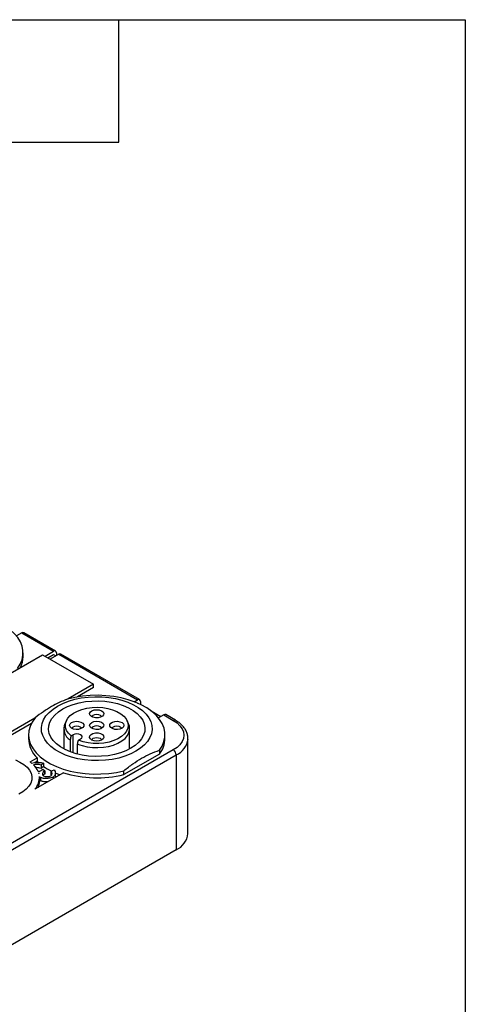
# Model space of a CAD drawing. Header units: millimetres. Extents: x 13 to 546, y 13 to 419.
# Tile 5 of 5: x 491 to 546, y 296 to 419. Entities that reach past the tile are written whole.
import ezdxf

# ---------------------------------------------------------------- set-up
doc = ezdxf.new("R2010")
doc.units = ezdxf.units.MM
doc.header["$LTSCALE"] = 2
doc.linetypes.add('SLD-Solid', pattern=[0])
doc.layers.add('TEXT', color=140, linetype='SLD-Solid', lineweight=25)

msp = doc.modelspace()

# ---------------------------------------------------------------- linework, layer by layer
for p, q in [((490.85, 342.72), (490.19, 342.34)), ((490.85, 342.72), (494.8, 340.43)), ((495.05, 340.46), (491.09, 342.74)), ((481.41, 333.06), (493.43, 340)), ((491, 339.78), (491, 340.25)), ((493.43, 340), (499.79, 336.33)), ((493.74, 339.82), (494.8, 340.43)), ((494.1, 339.61), (494.8, 340.02)), ((495.44, 340.06), (494.38, 339.45)), ((494.8, 340.02), (495.09, 339.86)), ((495.16, 340.23), (495.16, 339.9)), ((495.44, 340.06), (505.27, 334.39)), ((505.52, 334.41), (495.69, 340.09)), ((499.79, 336.33), (496.62, 334.5)), ((499.79, 335.92), (499.79, 336.33)), ((499.79, 335.92), (497.76, 334.75)), ((504.85, 334.14), (505.27, 334.39)), ((505.27, 333.98), (505.26, 333.98)), ((505.27, 333.98), (505.33, 333.95)), ((505.62, 334.18), (505.62, 333.81)), ((506.94, 333.02), (508.17, 332.31)), ((508.52, 332.51), (507.87, 332.13)), ((508.52, 332.51), (509.72, 331.82)), ((509.97, 331.84), (508.77, 332.54)), ((492.46, 332.1), (487.77, 329.39)), ((492.03, 331.44), (487.77, 328.98)), ((496.39, 331.79), (496.22, 331.41)), ((504.14, 331.41), (503.96, 331.79)), ((491.68, 330.04), (491.68, 329.57)), ((496.08, 330.8), (496.08, 328.27)), ((497.24, 330.04), (496.99, 329.89)), ((497.24, 327.78), (497.24, 330.04)), ((504.28, 328.27), (504.28, 330.8)), ((508.68, 329.57), (508.68, 330.04)), ((496.86, 329.41), (496.86, 327.91)), ((497.78, 327.62), (497.78, 328.88)), ((497.91, 329.36), (498.16, 329.51)), ((511.54, 317.73), (511.54, 329.57)), ((511.54, 329.51), (511.54, 329.57)), ((509.72, 328.14), (481.44, 311.82)), ((481.79, 311.2), (510.08, 327.53)), ((507.98, 327.63), (503.55, 325.07)), ((507.98, 328.1), (507.98, 327.63)), ((510.08, 327.53), (510.08, 315.69)), ((491.87, 326.66), (492.77, 327.17)), ((492.77, 326.76), (492.45, 326.58)), ((492.77, 327.17), (492.77, 326.76)), ((492.94, 326.59), (492.77, 326.76)), ((493.54, 326.48), (493.24, 326.25)), ((493.24, 326.25), (493.24, 325.84)), ((493.54, 326.48), (493.54, 326.07)), ((496.02, 325.29), (492.48, 323.25)), ((493.54, 326.07), (493.24, 325.84)), ((493.45, 325.74), (493.71, 325.55)), ((493.65, 325.52), (493.65, 325.11)), ((493.71, 325.55), (493.71, 325.14)), ((494.45, 325.51), (494.86, 325.68)), ((494.45, 325.51), (494.45, 325.1)), ((494.53, 325.02), (494.45, 325.1)), ((495.04, 324.87), (495.04, 325.28)), ((503.55, 325.07), (503.55, 325.54)), ((493.05, 324.27), (493.05, 324.67)), ((493.18, 324.71), (493.18, 324.3)), ((494.75, 324.76), (494.75, 324.56)), ((510.08, 315.69), (481.79, 299.36))]:
    msp.add_line(p, q)
at = {"flags": 128}
for points in [[(490.31, 338.3), (490.64, 338.83), (490.87, 339.38), (490.98, 339.94), (490.99, 340.51), (490.88, 341.07), (490.66, 341.62), (490.33, 342.15), (489.9, 342.66), (489.37, 343.14), (488.75, 343.57), (488.05, 343.97), (487.27, 344.31), (486.43, 344.6), (485.54, 344.83), (484.61, 345), (483.65, 345.11), (482.67, 345.15), (481.69, 345.13), (480.73, 345.05), (479.78, 344.9), (478.88, 344.69)], [(507.98, 328.1), (508.32, 328.63), (508.55, 329.18), (508.66, 329.74), (508.67, 330.3), (508.56, 330.87), (508.34, 331.42), (508.01, 331.95), (507.58, 332.46), (507.05, 332.93), (506.43, 333.37), (505.73, 333.76), (504.95, 334.1), (504.11, 334.39), (503.22, 334.63), (502.29, 334.8), (501.32, 334.9), (500.35, 334.95), (499.37, 334.93), (498.4, 334.84), (497.46, 334.69), (496.55, 334.48)], [(495.3, 333.61), (495.95, 333.94), (496.67, 334.23), (497.44, 334.45), (498.25, 334.62), (499.1, 334.73), (499.96, 334.78), (500.83, 334.76), (501.68, 334.68), (502.52, 334.54), (503.31, 334.35), (504.06, 334.09), (504.74, 333.78), (505.35, 333.43), (505.89, 333.04), (506.33, 332.61), (506.67, 332.15), (506.91, 331.67), (507.05, 331.17), (507.08, 330.67), (506.99, 330.17), (506.8, 329.69), (506.51, 329.21), (506.12, 328.77), (505.63, 328.36), (505.06, 327.98), (504.41, 327.65), (503.69, 327.37), (502.92, 327.14), (502.1, 326.97), (501.26, 326.86), (500.4, 326.82), (499.53, 326.83), (498.67, 326.91), (497.84, 327.05), (497.05, 327.25), (496.3, 327.5), (495.62, 327.81), (495, 328.16), (494.47, 328.56), (494.03, 328.99), (493.69, 329.45), (493.45, 329.93), (493.31, 330.42), (493.28, 330.92), (493.36, 331.42), (493.55, 331.91), (493.85, 332.38), (494.24, 332.82), (494.73, 333.24), (495.3, 333.61)], [(504.42, 328.35), (503.8, 328.04), (503.12, 327.78), (502.38, 327.57), (501.6, 327.43), (500.79, 327.35), (499.97, 327.34), (499.16, 327.38), (498.36, 327.5), (497.6, 327.67), (496.89, 327.9), (496.24, 328.19), (495.66, 328.52), (495.16, 328.9), (494.76, 329.31), (494.46, 329.75), (494.27, 330.21), (494.18, 330.68), (494.21, 331.15), (494.35, 331.62), (494.6, 332.07), (494.95, 332.49), (495.4, 332.89), (495.94, 333.25), (496.55, 333.56), (497.24, 333.82), (497.98, 334.02), (498.76, 334.16), (499.57, 334.24), (500.38, 334.26), (501.2, 334.21), (501.99, 334.1), (502.76, 333.92), (503.47, 333.69), (504.12, 333.41), (504.7, 333.07), (505.2, 332.7), (505.6, 332.28), (505.9, 331.84), (506.09, 331.39), (506.18, 330.92), (506.15, 330.44), (506.01, 329.98), (505.76, 329.53), (505.41, 329.1), (504.96, 328.7), (504.42, 328.35)], [(496.99, 329.89), (496.65, 330.22), (496.41, 330.58), (496.28, 330.96), (496.27, 331.34), (496.37, 331.72), (496.57, 332.09), (496.88, 332.43), (497.29, 332.73), (497.78, 332.99), (498.34, 333.2), (498.95, 333.35), (499.59, 333.44), (500.26, 333.47), (500.92, 333.43), (501.56, 333.32), (502.16, 333.16), (502.7, 332.93), (503.17, 332.66), (503.56, 332.35), (503.85, 332), (504.03, 331.63), (504.1, 331.25), (504.05, 330.87), (503.9, 330.49), (503.64, 330.14), (503.28, 329.82), (502.82, 329.54), (502.3, 329.3), (501.71, 329.12), (501.08, 329), (500.42, 328.95), (499.75, 328.96), (499.1, 329.03), (498.48, 329.17), (497.91, 329.36)], [(500.18, 333.16), (500.5, 333.13), (500.78, 333.03), (500.97, 332.88), (501.06, 332.7), (501.03, 332.51), (500.89, 332.34), (500.65, 332.21), (500.34, 332.14), (500.02, 332.14), (499.71, 332.21), (499.47, 332.34), (499.32, 332.51), (499.29, 332.7), (499.38, 332.88), (499.58, 333.03), (499.86, 333.13), (500.18, 333.16)], [(499.58, 332.27), (499.62, 332.37), (499.75, 332.48), (499.95, 332.56), (500.18, 332.59)], [(500.18, 332.59), (500.41, 332.56), (500.6, 332.48), (500.73, 332.37), (500.78, 332.27)], [(492.49, 332.14), (492.13, 331.61), (491.87, 331.07), (491.72, 330.51), (491.68, 329.94), (491.76, 329.38), (491.94, 328.83), (492.24, 328.29), (492.64, 327.77), (493.14, 327.29), (493.74, 326.84), (494.42, 326.43), (495.18, 326.08), (496, 325.77), (496.88, 325.52), (497.8, 325.33), (498.75, 325.21), (499.73, 325.14), (500.7, 325.15), (501.68, 325.21), (502.63, 325.34), (503.55, 325.54)], [(496.79, 331.21), (496.85, 331.39), (497.02, 331.55), (497.28, 331.66), (497.6, 331.72), (497.92, 331.7), (498.21, 331.61), (498.43, 331.48), (498.55, 331.3), (498.55, 331.11), (498.43, 330.94), (498.21, 330.8), (497.92, 330.71), (497.6, 330.69), (497.28, 330.75), (497.02, 330.86), (496.85, 331.02), (496.79, 331.21)], [(497.08, 330.83), (497.12, 330.93), (497.25, 331.04), (497.45, 331.12), (497.68, 331.14), (497.91, 331.12), (498.1, 331.04), (498.23, 330.93), (498.28, 330.83)], [(497.78, 328.88), (498.36, 328.68), (498.99, 328.53), (499.65, 328.45), (500.33, 328.43), (501, 328.48), (501.65, 328.59), (502.26, 328.76), (502.82, 328.99), (503.3, 329.26), (503.7, 329.58), (503.99, 329.93), (504.19, 330.31), (504.28, 330.7), (504.25, 331.09), (504.14, 331.41)], [(499.55, 331.57), (499.82, 331.67), (500.14, 331.72), (500.46, 331.69), (500.75, 331.6), (500.96, 331.45), (501.06, 331.28), (501.04, 331.09), (500.91, 330.92), (500.68, 330.78), (500.38, 330.71), (500.06, 330.7), (499.75, 330.76), (499.5, 330.88), (499.34, 331.04), (499.29, 331.23), (499.37, 331.41), (499.55, 331.57)], [(500.78, 330.83), (500.73, 330.93), (500.6, 331.04), (500.41, 331.12), (500.18, 331.14), (499.95, 331.12), (499.75, 331.04)], [(503.57, 331.21), (503.51, 331.02), (503.34, 330.86), (503.07, 330.75), (502.76, 330.69), (502.44, 330.71), (502.14, 330.8), (501.92, 330.94), (501.81, 331.11), (501.81, 331.3), (501.92, 331.48), (502.14, 331.61), (502.44, 331.7), (502.76, 331.72), (503.07, 331.66), (503.34, 331.55), (503.51, 331.39), (503.57, 331.21)], [(502.08, 330.83), (502.12, 330.93), (502.25, 331.04), (502.45, 331.12), (502.68, 331.14), (502.91, 331.12), (503.1, 331.04), (503.23, 330.93), (503.28, 330.83)], [(509.72, 331.82), (510.18, 331.51), (510.55, 331.16), (510.82, 330.78), (510.99, 330.39), (511.04, 329.98), (510.99, 329.57), (510.82, 329.18), (510.55, 328.8), (510.18, 328.45), (509.72, 328.14)], [(498.16, 329.51), (498.3, 329.63), (498.35, 329.78), (498.3, 329.92), (498.16, 330.04), (497.95, 330.12), (497.7, 330.15), (497.46, 330.12), (497.24, 330.04)], [(500.18, 329.25), (499.86, 329.28), (499.58, 329.38), (499.38, 329.53), (499.29, 329.71), (499.32, 329.9), (499.47, 330.07), (499.71, 330.2), (500.02, 330.27), (500.34, 330.27), (500.65, 330.2), (500.89, 330.07), (501.03, 329.9), (501.06, 329.71), (500.97, 329.53), (500.78, 329.38), (500.5, 329.28), (500.18, 329.25)], [(499.75, 331.04), (499.62, 330.93), (499.58, 330.83)], [(499.58, 329.38), (499.62, 329.49), (499.75, 329.6), (499.95, 329.67), (500.18, 329.7), (500.41, 329.67), (500.6, 329.6), (500.73, 329.49), (500.78, 329.38)], [(490.05, 326.9), (490.61, 326.64), (491.09, 326.34), (491.49, 326), (491.8, 325.63), (492, 325.24), (492.09, 324.83), (492.08, 324.42), (491.96, 324.01), (491.73, 323.62), (491.4, 323.26), (490.98, 322.93), (490.48, 322.64)], [(495.58, 325.04), (495.52, 325.06), (495.05, 325.25)]]:
    msp.add_lwpolyline(points, dxfattribs=at)
for centre, radius, start, end in [((490.99, 342.51), 0.251, 65.6929, 125.6176), ((487.98, 339.79), 3.02, 332.6086, 359.6625), ((494.94, 340.26), 0.218, 350.786, 129.2033), ((495.59, 339.86), 0.251, 65.6929, 125.6176), ((505.41, 334.22), 0.218, 350.786, 129.2033), ((508.67, 332.31), 0.251, 65.6929, 125.6176), ((497.73, 330.79), 1.64, 157.9073, 237.6372), ((509.87, 331.63), 0.24, 64.0423, 127.2535), ((495.13, 329.69), 3.46, 181.9483, 226.7776), ((505.46, 329.63), 3.22, 321.5989, 359.023), ((509.05, 329.82), 2.52, 294.2345, 352.837), ((509.31, 327.5), 0.768, 2.6055, 57.3945), ((489.41, 323.34), 4.13, 50.0897, 53.3869), ((490.38, 324.32), 2.75, 24.9352, 46.2598), ((491.02, 324.64), 2.03, 16.1568, 17.4316), ((497.99, 332.3), 7.63, 234.3616, 242.6296), ((500.19, 338.76), 14.09, 252.7833, 283.7755), ((490.89, 324.71), 2.15, 317.3304, 3.6201), ((491.08, 324.27), 1.97, 336.2689, 359.7235), ((509.06, 317.97), 2.49, 294.0743, 354.6056)]:
    msp.add_arc(centre, radius, start, end)
for centre, major_axis, ratio, start_param, end_param in [((492.02, 325.63), (1.15, -0.22), 0.316329, 5.726598, 5.789306), ((493.5, 324.85), (0.478, -0.44), 0.587999, 3.241685, 3.400443), ((493.25, 325.05), (-0.138, 0.374), 0.716042, 1.88947, 2.431885)]:
    msp.add_ellipse(centre, major_axis=major_axis, ratio=ratio, start_param=start_param, end_param=end_param)
for points, knots in [([(496.55, 334.48), (495.83, 334.23), (495.18, 333.92), (493.87, 333.16), (493.21, 332.71), (492.49, 332.14)], [0, 0, 0, 0, 0.5, 0.5, 1, 1, 1, 1]), ([(511.54, 329.5), (511.54, 329.51), (511.56, 329.67), (511.51, 329.98), (511.38, 330.41), (511.15, 330.82), (510.84, 331.2), (510.45, 331.55), (510.13, 331.74), (509.97, 331.84)], [0, 0, 0, 0, 0.013127, 0.174682, 0.335332, 0.497751, 0.664192, 0.835037, 1, 1, 1, 1]), ([(503.55, 325.54), (503.94, 325.86), (504.32, 326.15), (505.05, 326.67), (505.41, 326.9), (506.12, 327.31), (506.48, 327.49), (507.21, 327.82), (507.59, 327.97), (507.98, 328.1)], [0, 0, 0, 0, 0.25, 0.25, 0.5, 0.5, 0.75, 0.75, 1, 1, 1, 1]), ([(493.24, 325.84), (493.15, 325.87), (492.98, 325.92), (492.74, 325.94), (492.59, 325.94), (492.55, 325.94)], [0, 0, 0, 0, 0.40442, 0.8080503, 1, 1, 1, 1]), ([(493.65, 325.11), (493.59, 325.06), (493.51, 325.01), (493.49, 324.94), (493.48, 324.93)], [0, 0, 0, 0, 0.841184, 1, 1, 1, 1]), ([(494.12, 324.2), (494.02, 324.19), (493.78, 324.17), (493.49, 324.2), (493.28, 324.25), (493.21, 324.28), (493.18, 324.3)], [0, 0, 0, 0, 0.303642, 0.739377, 0.881227, 1, 1, 1, 1]), ([(495.02, 324.87), (495.03, 324.82), (495.04, 324.77), (495.02, 324.72), (495.02, 324.72)], [0, 0, 0, 0, 0.888684, 1, 1, 1, 1])]:
    msp.add_open_spline(points, degree=3, knots=knots)
for points in [[(496.99, 329.89), (496.94, 329.73), (496.9, 329.57), (496.86, 329.41)], [(497.78, 328.88), (497.82, 329.04), (497.86, 329.2), (497.91, 329.36)], [(492.06, 326.51), (492.5, 326.64), (493.22, 326.63), (493.54, 326.48)], [(493.24, 326.25), (492.95, 326.36), (492.54, 326.37), (492.28, 326.31)], [(492.87, 325.48), (493.02, 325.5), (493.16, 325.53), (493.24, 325.58)], [(493.24, 325.58), (493.31, 325.62), (493.38, 325.67), (493.45, 325.74)], [(493.65, 325.52), (493.43, 325.39), (493.31, 325.05), (493.55, 324.91)], [(493.71, 325.55), (493.69, 325.53), (493.67, 325.52), (493.65, 325.52)], [(493.71, 325.14), (493.69, 325.12), (493.67, 325.11), (493.65, 325.11)], [(494.45, 324.92), (494.66, 325.04), (494.67, 325.34), (494.45, 325.51)], [(494.86, 325.68), (495.15, 325.44), (495.08, 324.96), (494.75, 324.76)], [(493.18, 324.3), (493.13, 324.33), (493.08, 324.38), (493.04, 324.44)], [(494.75, 324.76), (494.7, 324.74), (494.58, 324.69), (494.35, 324.63), (494.08, 324.6), (493.8, 324.59), (493.54, 324.6), (493.32, 324.65), (493.22, 324.69), (493.18, 324.71)], [(493.55, 324.91), (493.74, 324.8), (494.25, 324.8), (494.45, 324.92)]]:
    msp.add_open_spline(points, degree=3)
at = {"layer": 'TEXT'}
for p, q in [((12.7, 419.1), (546.1, 419.1)), ((502.92, 403.86), (502.92, 419.1)), ((546.1, 419.1), (546.1, 12.7)), ((487.68, 403.86), (502.92, 403.86))]:
    msp.add_line(p, q, dxfattribs=at)

doc.saveas('drawing.dxf')
